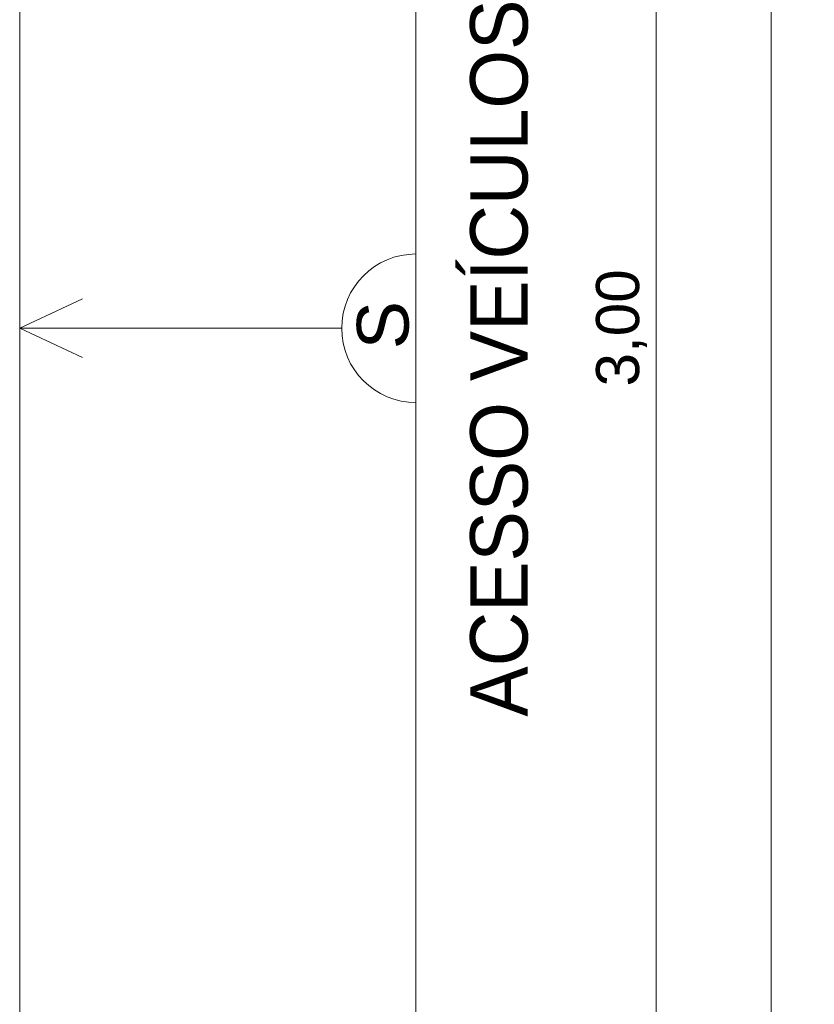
# Model space of a CAD drawing. Header units: metres. Extents: x -14.5 to 13.2, y -19 to 3.3.
# Tile 100 of 210: x 7.2 to 8.8, y -11.4 to -9.4. Entities that reach past the tile are written whole.
import ezdxf

# ---------------------------------------------------------------- set-up
doc = ezdxf.new("R2010")
doc.units = ezdxf.units.M
for name, color, linetype, lineweight in [('A-ANNO-DIMS', 7, 'Continuous', 9), ('A-ANNO-DIMS-58', 7, 'Continuous', 9), ('G-ANNO-TEXT', 7, 'Continuous', 9)]:
    doc.layers.add(name, color=color, linetype=linetype, lineweight=lineweight)
doc.layers.add('A-DETL', color=7, linetype='Continuous', lineweight=5, true_color=0x00a600)
doc.styles.add('Arial', font='arial.ttf', dxfattribs={"height": 0.087})
doc.styles.add('Arial_1', font='arial.ttf', dxfattribs={"height": 0.1044})
doc.styles.add('Arial_2', font='arial.ttf', dxfattribs={"height": 0.116})
doc.dimstyles.new('Com_linha__ref__contínua__-_Cor_Vermelha_Arial_1_5mm', dxfattribs={"dimscale": 0.3048, "dimtxt": 0.088763, "dimasz": 0.380577, "dimexe": 0.285433, "dimexo": 0.285433, "dimgap": 0.028543, "dimtad": 1, "dimrnd": 0.01, "dimzin": 0, "dimdsep": 46, "dimtxsty": 'Arial', "dimblk1": 'OBLIQUE', "dimblk2": 'OBLIQUE', "dimsah": 1, "dimcen": 0.09, "dimdle": 0.285433, "dimazin": 0, "dimtfac": 1, "dimtdec": 4, "dimtix": 1, "dimtmove": 0, "dimatfit": 3, "dimfxl": 1, "dimtvp": 1, "dimtolj": 1, "dimtzin": 0, "dimarcsym": 2})

# ---------------------------------------------------------------- blocks, each defined once
blk = doc.blocks.new('DIMBLOCK43-PLANTA DE COBERTURA')
at = {"layer": 'A-ANNO-DIMS-58', "color": 242, "true_color": 0xbd2b2e, "transparency": 16777216}
for p, q in [((8.4914, -8.535), (8.4334, -8.477)), ((8.4914, -8.535), (8.0934, -8.535)), ((8.4914, -8.535), (8.4914, -11.535)), ((8.4914, -8.535), (8.5494, -8.593)), ((8.4914, -8.535), (8.5784, -8.535)), ((8.4914, -11.535), (8.4334, -11.477)), ((8.4914, -11.535), (8.0934, -11.535)), ((8.4914, -11.535), (8.5494, -11.593)), ((8.4914, -11.535), (8.5784, -11.535))]:
    blk.add_line(p, q, dxfattribs=at)
at = {"layer": 'A-ANNO-DIMS-58', "color": 0, "transparency": 16777216, "insert": (8.3698, -10.1525), "char_height": 0.087, "width": 0.281855, "attachment_point": 1, "rotation": 90, "line_spacing_factor": 0.941778, "style": 'Arial'}
blk.add_mtext('3,00', dxfattribs=at)
blk = doc.blocks.new('_Oblique')
at = {"color": 0, "linetype": 'ByBlock', "lineweight": -2}
blk.add_line((-0.5, -0.5), (0.5, 0.5), dxfattribs=at)
blk = doc.blocks.new('DIMBLOCK45-PLANTA DE COBERTURA')
at = {"layer": 'A-ANNO-DIMS-58', "color": 242, "true_color": 0xbd2b2e, "transparency": 16777216}
for p, q in [((8.7234, -8.148), (8.7234, -18.322)), ((8.7234, -8.235), (8.6654, -8.177)), ((8.7234, -8.235), (8.0934, -8.235)), ((8.7234, -8.235), (8.7814, -8.293)), ((8.7234, -8.235), (8.8104, -8.235)), ((8.7234, -18.235), (8.6654, -18.177)), ((8.7234, -18.235), (8.0934, -18.235)), ((8.7234, -18.235), (8.7814, -18.293)), ((8.7234, -18.235), (8.8104, -18.235))]:
    blk.add_line(p, q, dxfattribs=at)
at = {"layer": 'A-ANNO-DIMS-58', "color": 0, "transparency": 16777216, "insert": (8.6018, -13.3859), "char_height": 0.087, "width": 0.362151, "attachment_point": 1, "rotation": 90, "line_spacing_factor": 0.941778, "style": 'Arial'}
blk.add_mtext('10,00', dxfattribs=at)

msp = doc.modelspace()

# ---------------------------------------------------------------- linework, layer by layer
at = {"layer": 'A-DETL', "color": 9, "true_color": 0xc0c0c0}
for p, q in [((7.2064, -18.235), (7.2064, -8.235)), ((8.0064, -18.235), (8.0064, -8.235)), ((7.2064, -10.035), (7.3333, -9.9759)), ((7.2064, -10.035), (7.3333, -10.0942)), ((7.8564, -10.035), (7.2064, -10.035))]:
    msp.add_line(p, q, dxfattribs=at)
msp.add_arc((8.0064, -10.035), 0.15, 90, 270, dxfattribs=at)

# ---------------------------------------------------------------- texts
at = {"layer": 'G-ANNO-TEXT', "attachment_point": 1, "rotation": 90}
for s, insert, char_height, width, style in [('ACESSO VEÍCULOS', (8.1158, -10.819), 0.116, 1.906413, 'Arial_2'), ('S', (7.8871, -10.0774), 0.1044, 0.116245, 'Arial_1')]:
    msp.add_mtext(s, dxfattribs=dict(at, insert=insert, char_height=char_height, width=width, style=style))

# ---------------------------------------------------------------- dimensions: what is measured, and where the dimension line sits
at = {"layer": 'A-ANNO-DIMS', "color": 242, "true_color": 0xbd2b2e}
for base, p1, p2, override, picture, middle in [((8.7234, -18.235), (8.0064, -8.235), (8.0064, -18.235), {"dimpost": '<>', "dimfxl": 10}, 'DIMBLOCK45-PLANTA DE COBERTURA', (8.6703, -13.235)), ((8.4914, -11.535), (8.0064, -8.535), (8.0064, -11.535), {"dimpost": '<>', "dimfxl": 3}, 'DIMBLOCK43-PLANTA DE COBERTURA', (8.4383, -10.035))]:
    dim = msp.add_linear_dim(base=base, p1=p1, p2=p2, angle=90, dimstyle='Com_linha__ref__contínua__-_Cor_Vermelha_Arial_1_5mm', override=override, dxfattribs=at)
    dim.commit()
    dim.dimension.update_dxf_attribs({"geometry": picture, "text_midpoint": middle})

doc.saveas('drawing.dxf')
